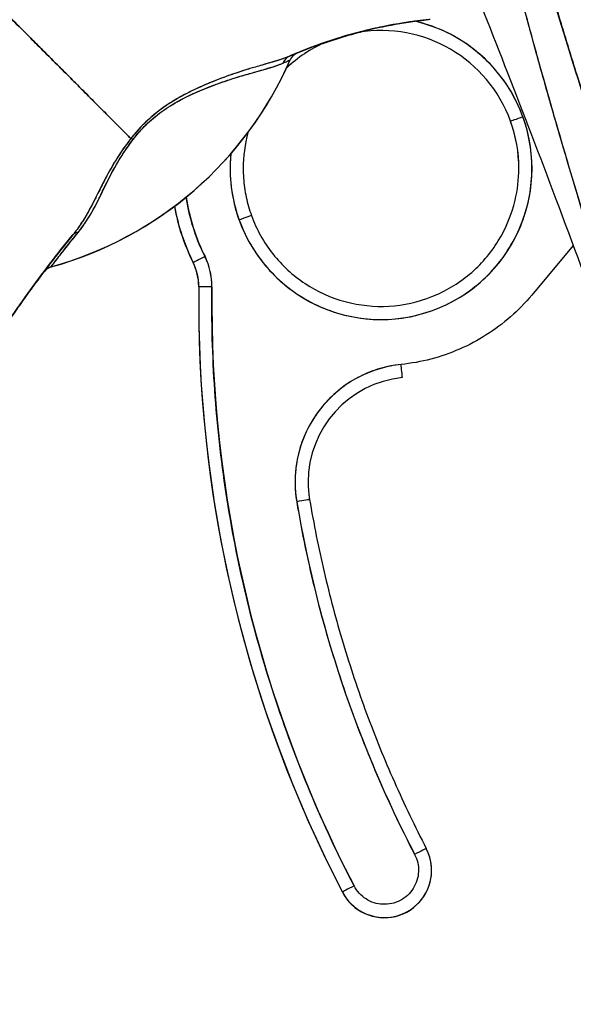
# Model space of a CAD drawing. Extents: x 784 to 1207, y 24 to 294.
# Tile 93 of 217: x 979.684 to 980.515, y 184.765 to 186.24. Entities that reach past the tile are written whole.
import ezdxf

# ---------------------------------------------------------------- set-up
doc = ezdxf.new("R2010")
doc.units = 0
doc.header["$LTSCALE"] = 4
doc.header["$MEASUREMENT"] = 0
doc.layers.get('0').update_dxf_attribs({"linetype": 'CONTINUOUS'})
doc.layers.get('DEFPOINTS').update_dxf_attribs({"linetype": 'CONTINUOUS'})
doc.styles.add('ROMANS', font='romans.shx')
doc.dimstyles.new('Default (ANSI)', dxfattribs={"dimscale": 20, "dimtxt": 0.07, "dimasz": 0.07, "dimexe": 0.125, "dimexo": 0.0625, "dimgap": 0.031496, "dimtad": 0, "dimtih": 1, "dimtoh": 1, "dimrnd": 1e-08, "dimzin": 0, "dimdsep": 46, "dimtxsty": 'ROMANS', "dimblk": 'Filled-1', "dimcen": 0.09, "dimdle": 0.393701, "dimclrd": 256, "dimclre": 256, "dimclrt": 256, "dimadec": 0, "dimazin": 0, "dimtfac": 0.928571, "dimtofl": 0, "dimtmove": 0, "dimatfit": 3, "dimfxl": 1, "dimtolj": 1, "dimtzin": 0, "dimlwd": -1, "dimlwe": -1, "dimarcsym": 0})

# ---------------------------------------------------------------- blocks, each defined once
blk = doc.blocks.new('Filled-1')
at = {"color": 0}
for p, q in [((0, 0), (-1, 0.1786)), ((-1, 0.1786), (-1, -0.1786)), ((-1, 0), (0, 0)), ((-1, -0.1786), (0, 0))]:
    blk.add_line(p, q, dxfattribs=at)
at = {"color": 0, "flags": 128}
blk.add_lwpolyline([(-1, -0.1786), (0, 0), (-1, 0.1786), (-1, -0.1786)], dxfattribs=at)
at = {"color": 0}
blk.add_solid([(-1, -0.1786), (0, 0), (-1, 0.1786), (-1, -0.1786)], dxfattribs=at)
blk = doc.blocks.new('*D11')
at = {"transparency": 16777216}
for p, q in [((980.0062, 227.9548), (967.8805, 227.9548)), ((970.3805, 226.5548), (970.3805, 193.3078)), ((970.3805, 147.9798), (970.3805, 181.2269)), ((980.0062, 146.5798), (967.8805, 146.5798))]:
    blk.add_line(p, q, dxfattribs=at)
at = {"layer": 'DEFPOINTS', "color": 0, "transparency": 16777216}
for p in [(970.3805, 227.9548), (981.2562, 227.9548), (981.2562, 146.5798)]:
    blk.add_point(p, dxfattribs=at)
at = {"transparency": 16777216, "xscale": 1.400000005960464, "yscale": 1.400000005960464, "zscale": 1.400000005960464}
for p, rotation in [((970.3805, 227.9548), 90), ((970.3805, 146.5798), 270)]:
    blk.add_blockref('Filled-1', p, dxfattribs=dict(at, rotation=rotation))
at = {"transparency": 16777216, "insert": (970.3805, 187.2673), "char_height": 1.4, "attachment_point": 5, "style": 'ROMANS'}
blk.add_mtext('\\A1;\\fTahoma|b0|i0;\\H1.7500;81.38\\P\\fTahoma|b0|i0;\\H1.7500;DOOR\\P\\fTahoma|b0|i0;\\H1.7500;HEIGHT\\P\\fTahoma|b0|i0;\\H1.7500;(2 PL.)', dxfattribs=at)

msp = doc.modelspace()

# ---------------------------------------------------------------- linework, layer by layer
for p, q in [((980.0901, 186.1798), (980.0901, 186.18)), ((979.9068, 186.1133), (979.9068, 186.1133)), ((979.9068, 186.1133), (979.9068, 186.1133)), ((979.9068, 186.1133), (979.9068, 186.1133)), ((979.9068, 186.1133), (979.9068, 186.1133)), ((979.926, 186.1248), (979.926, 186.1248)), ((979.926, 186.1248), (979.926, 186.1248)), ((979.9262, 186.1202), (979.9262, 186.1202)), ((979.9262, 186.1202), (979.9262, 186.1202)), ((980.4205, 186.0875), (980.4205, 186.0878)), ((980.0319, 185.9466), (980.0319, 185.9466)), ((980.5146, 185.9015), (980.4523, 185.8273)), ((979.9446, 185.8762), (979.9446, 185.8759)), ((979.9446, 185.8759), (979.9446, 185.8762)), ((979.9529, 185.8399), (979.9529, 185.8399)), ((979.9527, 185.8152), (979.9527, 185.8154)), ((980.2941, 184.9984), (980.2941, 184.9981)), ((980.3021, 184.9654), (980.3021, 184.9657)), ((980.1684, 184.933), (980.1684, 184.9327)), ((980.1684, 184.9327), (980.1684, 184.933))]:
    msp.add_line(p, q)
for centre, radius, start, end in [((980.1085, 186.1718), 0.0201, 112.5438, 156.3316), ((980.2262, 186.0172), 0.2264, 138.5084, 138.5202), ((979.8741, 185.841), 0.0984, 359.2659, 26.5968), ((979.7366, 185.8502), 0.0201, 105.3601, 142.9508), ((979.7366, 185.8499), 0.0201, 105.3601, 142.9508), ((979.8741, 185.8409), 0.0787, 359.2659, 26.5968), ((979.8741, 185.8409), 0.0787, 359.2659, 26.5968), ((979.8741, 185.8407), 0.0787, 0.0912, 26.5968), ((979.8741, 185.8407), 0.0787, 0.0912, 26.5968), ((979.8741, 185.8407), 0.0984, 0.0133, 0.0876), ((980.2312, 184.9657), 0.0709, 207.4634, 27.4634), ((980.2312, 184.9654), 0.0709, 0.1013, 27.4634), ((980.2312, 184.9654), 0.0709, 207.4634, 0)]:
    msp.add_arc(centre, radius, start, end)
for centre, major_axis, ratio, start_param, end_param in [((980.2262, 186.0172), (0.1943, 0.0706), 0.999999, 0, 1.38698), ((980.2262, 186.0173), (0.2205, -0.051), 0.999999, 1.570793, 1.570796), ((980.2262, 186.0172), (0.2205, -0.0511), 0.999999, 0.576089, 1.570796), ((980.309, 186.2242), (-0.1273, -0.012), 0.13327, 4.772659, 4.820642), ((980.2262, 186.0172), (-0.1885, -0.0847), 0.999999, 4.712389, 5.044397), ((980.2262, 186.0172), (-0.189, -0.0838), 0.999999, 4.712389, 4.712443), ((980.1084, 186.1718), (0.0081, 0.0184), 0.999989, 0.80699, 1.570796), ((980.1084, 186.1718), (-0.0077, 0.0185), 0.999939, 0, 0.763796), ((978.7697, 185.6398), (1.331, 0.5506), 0.001182, 6.282701, 6.294638), ((979.5853, 186.4011), (0.5048, -0.2213), 0.999999, 5.393676, 6.283185), ((979.5853, 186.4012), (0.5512, 0), 0.999774, 4.980883, 5.869821), ((979.5853, 186.4012), (-0.5512, 0), 0.999774, 1.83929, 2.7281), ((980.0968, 186.1669), (-0.008, 0.0184), 0.957433, 0.004464, 0.766525), ((980.0968, 186.1669), (-0.008, 0.0184), 0.957433, 0.004466, 0.766526), ((978.6499, 185.6554), (1.4401, 0.5244), 0.001203, 6.282742, 6.293855), ((980.2262, 186.0172), (0.2128, 0.0773), 0.999999, 3.141593, 6.283185), ((980.439, 186.0945), (-0.0185, -0.0067), 0.001197, 4.711954, 6.28275), ((980.439, 186.0945), (-0.0185, -0.0067), 0.001197, 4.711954, 6.28275), ((980.2262, 186.0172), (0.2067, 0), 0.999999, 0, 0.348489), ((980.2262, 186.0172), (0.2067, 0), 0.999999, 0, 0.348489), ((980.2262, 186.017), (0.1943, 0.0706), 0.999999, 5.935909, 6.283185), ((980.2262, 186.0172), (-0.1996, 0.0537), 0.999999, 0, 0.262768), ((979.8644, 186.0492), (-0.0159, 0.0122), 0.235613, 5.543792, 5.861136), ((979.8644, 186.0492), (0.0159, -0.0122), 0.235645, 2.402392, 2.719776), ((980.2262, 186.0172), (-0.2128, -0.0773), 0.999999, 5.838166, 6.283185), ((980.2262, 186.017), (0.2067, 0), 0.999999, 6.282307, 6.283185), ((980.2262, 186.0172), (-0.2921, -0.0429), 0.999999, 0, 0.31831), ((980.2261, 186.0169), (-0.2816, -0.141), 1, 5.99941, 6.283185), ((980.2262, 186.017), (-0.3098, -0.0565), 0.999999, 0, 0.283747), ((980.2262, 186.0172), (-0.2816, -0.141), 1, 6.000149, 6.283185), ((980.2261, 186.0172), (-0.3098, -0.0567), 0.999999, 0, 0.283074), ((980.0134, 185.9399), (0.0185, 0.0067), 0.001197, 6.28275, 7.853547), ((980.0134, 185.9399), (0.0185, 0.0067), 0.001197, 6.28275, 7.853547), ((979.7791, 185.9045), (-0.0155, 0.0127), 0.762042, 5.651821, 6.281349), ((979.7791, 185.9045), (-0.0155, 0.0127), 0.762042, 5.651822, 6.281349), ((979.9622, 185.885), (-0.0176, -0.0088), 0.001139, 4.711819, 6.282615), ((979.9622, 185.885), (-0.0176, -0.0088), 0.001139, 4.711819, 6.282615), ((981.0654, 184.8471), (-1.6818, -0.1038), 0.999999, 5.574933, 5.611608), ((980.1653, 186.4508), (-0.4448, -0.5885), 0.000769, 6.250141, 6.282166), ((979.7368, 185.8506), (-0.0053, 0.0194), 0.999887, 0, 0.655638), ((979.7368, 185.8506), (-0.016, 0.0121), 0.999467, 5.627518, 6.283185), ((979.7368, 185.8502), (-0.0053, 0.0194), 0.999856, 0, 0.655679), ((979.7368, 185.8502), (-0.016, 0.0121), 0.999531, 5.627547, 6.283185), ((980.1738, 186.4642), (-0.4425, -0.5946), 0.000759, 6.250815, 6.282163), ((980.1738, 186.4641), (-0.4425, -0.5945), 0.000762, 6.250814, 6.282167), ((980.1738, 186.4638), (-0.4425, -0.5945), 0.00076, 6.282161, 6.313513), ((979.9622, 185.8848), (-0.0176, -0.0088), 0.001139, 0.106524, 0.106684), ((979.9622, 185.8848), (-0.0176, -0.0088), 0.001139, 0.106524, 0.106684), ((981.8661, 185.8154), (-1.9134, 0), 0.999999, 6.270372, 6.762512), ((981.8661, 185.8154), (-1.9134, 0), 0.999999, 6.270372, 6.762512), ((979.9726, 185.8397), (-0.0197, 0.0003), 0.001273, 4.712405, 6.283202), ((979.9726, 185.8397), (-0.0197, 0.0003), 0.001273, 4.712405, 6.283202), ((981.8661, 185.8154), (-1.8937, 0), 0.999999, 6.270372, 6.762512), ((981.8661, 185.8152), (-1.9134, 0), 0.999999, 0, 0.479327), ((980.2744, 185.5473), (-0.1747, -0.0294), 0.999999, 4.647638, 6.283185), ((980.2563, 185.7235), (0.002, -0.0196), 0.00013, 0.001267, 1.572063), ((980.2744, 185.5472), (-0.1567, -0.0161), 0.999999, 4.712389, 6.181015), ((980.0997, 185.5178), (0.0194, 0.0033), 0.001256, 6.282974, 7.85377), ((980.0997, 185.5178), (0.0194, 0.0033), 0.001256, 6.282974, 7.85377), ((981.8661, 185.8154), (-1.7913, 0), 0.999999, 0.166921, 0.479327), ((980.2766, 184.9893), (0.0175, 0.0091), 0.00113, 6.282598, 7.853394), ((980.1858, 184.9421), (-0.0175, -0.0091), 0.00113, 4.711802, 6.282598)]:
    msp.add_ellipse(centre, major_axis=major_axis, ratio=ratio, start_param=start_param, end_param=end_param)
for points, knots in [([(980.6579, 185.5366), (980.6352, 185.6087), (980.6139, 185.6766), (980.594, 185.7401), (980.5741, 185.8036), (980.5558, 185.8628), (980.5388, 185.9184), (980.5218, 185.974), (980.5062, 186.0261), (980.4918, 186.0754), (980.4775, 186.1246), (980.4643, 186.1711), (980.4522, 186.2155), (980.4401, 186.2599), (980.4291, 186.3023), (980.4191, 186.343), (980.4091, 186.3838), (980.4, 186.423), (980.3919, 186.4611), (980.3837, 186.4993), (980.3765, 186.5363), (980.3701, 186.5727), (980.3637, 186.6091), (980.3582, 186.6449), (980.3536, 186.6804), (980.349, 186.7159), (980.3453, 186.7512), (980.3425, 186.7867)], [0, 0, 0, 0, 0.111111, 0.111111, 0.111111, 0.222222, 0.222222, 0.222222, 0.333333, 0.333333, 0.333333, 0.444444, 0.444444, 0.444444, 0.555556, 0.555556, 0.555556, 0.666667, 0.666667, 0.666667, 0.777778, 0.777778, 0.777778, 0.888889, 0.888889, 0.888889, 1, 1, 1, 1]), ([(980.6579, 185.5366), (980.6502, 185.561), (980.6426, 185.5851), (980.6351, 185.6089), (980.6279, 185.632), (980.6207, 185.6549), (980.6136, 185.6775), (980.6067, 185.6995), (980.5999, 185.7213), (980.5931, 185.7429), (980.5865, 185.7639), (980.5801, 185.7847), (980.5736, 185.8054), (980.5674, 185.8255), (980.5612, 185.8454), (980.5551, 185.8651), (980.5515, 185.8771), (980.5478, 185.889), (980.5441, 185.9009), (980.5419, 185.9081), (980.5398, 185.9153), (980.5376, 185.9224), (980.5319, 185.9409), (980.5264, 185.9592), (980.5209, 185.9774), (980.5155, 185.9952), (980.5102, 186.0129), (980.5051, 186.0304), (980.5, 186.0476), (980.495, 186.0646), (980.49, 186.0815), (980.4852, 186.0981), (980.4805, 186.1146), (980.4758, 186.1309), (980.4712, 186.147), (980.4667, 186.1629), (980.4623, 186.1788), (980.458, 186.1944), (980.4538, 186.2098), (980.4496, 186.2252), (980.4492, 186.2267), (980.4488, 186.2282), (980.4484, 186.2296), (980.4447, 186.2433), (980.4411, 186.2569), (980.4376, 186.2703), (980.4337, 186.2851), (980.4299, 186.2998), (980.4263, 186.3143), (980.4226, 186.3288), (980.4191, 186.3431), (980.4156, 186.3573), (980.4122, 186.3714), (980.4089, 186.3854), (980.4056, 186.3993), (980.4024, 186.4132), (980.3993, 186.4269), (980.3963, 186.4405), (980.3934, 186.4541), (980.3905, 186.4676), (980.3877, 186.481), (980.3849, 186.4944), (980.3822, 186.5076), (980.3797, 186.5208), (980.3795, 186.522), (980.3792, 186.5233), (980.379, 186.5246), (980.3767, 186.5365), (980.3745, 186.5483), (980.3724, 186.56), (980.37, 186.573), (980.3678, 186.586), (980.3657, 186.5988), (980.3636, 186.6116), (980.3616, 186.6244), (980.3597, 186.637), (980.3578, 186.6498), (980.356, 186.6624), (980.3543, 186.6749), (980.3527, 186.6876), (980.3511, 186.7001), (980.3497, 186.7125), (980.3483, 186.725), (980.347, 186.7375), (980.3458, 186.7498), (980.3446, 186.7622), (980.3435, 186.7746), (980.3425, 186.7867)], [0, 0, 0, 0, 0.047674, 0.047674, 0.047674, 0.093754, 0.093754, 0.093754, 0.138483, 0.138483, 0.138483, 0.181962, 0.181962, 0.181962, 0.224293, 0.224293, 0.224293, 0.25, 0.25, 0.25, 0.265575, 0.265575, 0.265575, 0.305906, 0.305906, 0.305906, 0.345378, 0.345378, 0.345378, 0.384081, 0.384081, 0.384081, 0.422102, 0.422102, 0.422102, 0.459526, 0.459526, 0.459526, 0.496435, 0.496435, 0.496435, 0.5, 0.5, 0.5, 0.53291, 0.53291, 0.53291, 0.569025, 0.569025, 0.569025, 0.604849, 0.604849, 0.604849, 0.640453, 0.640453, 0.640453, 0.675905, 0.675905, 0.675905, 0.711275, 0.711275, 0.711275, 0.746632, 0.746632, 0.746632, 0.75, 0.75, 0.75, 0.782043, 0.782043, 0.782043, 0.817582, 0.817582, 0.817582, 0.853329, 0.853329, 0.853329, 0.889364, 0.889364, 0.889364, 0.925766, 0.925766, 0.925766, 0.962618, 0.962618, 0.962618, 1, 1, 1, 1]), ([(980.7186, 185.536), (980.6784, 185.6607), (980.6404, 185.7801), (980.6038, 185.8941), (980.5672, 186.008), (980.532, 186.1165), (980.5004, 186.2202), (980.4688, 186.3239), (980.4408, 186.4227), (980.4185, 186.5165), (980.3961, 186.6102), (980.3794, 186.6988), (980.3677, 186.7824)], [0, 0, 0, 0, 0.25, 0.25, 0.25, 0.5, 0.5, 0.5, 0.75, 0.75, 0.75, 1, 1, 1, 1]), ([(980.3677, 186.7824), (980.3693, 186.7701), (980.3711, 186.7578), (980.3729, 186.7455), (980.3748, 186.7331), (980.3768, 186.7208), (980.3789, 186.7084), (980.381, 186.6959), (980.3832, 186.6835), (980.3854, 186.6711), (980.3878, 186.6585), (980.3902, 186.6459), (980.3927, 186.6334), (980.3952, 186.6207), (980.3978, 186.6081), (980.4005, 186.5954), (980.4032, 186.5826), (980.4061, 186.5698), (980.409, 186.557), (980.4119, 186.544), (980.415, 186.531), (980.4181, 186.518), (980.4212, 186.5049), (980.4245, 186.4917), (980.4278, 186.4785), (980.4312, 186.4651), (980.4346, 186.4518), (980.4381, 186.4384), (980.4417, 186.4247), (980.4454, 186.4111), (980.4491, 186.3975), (980.4529, 186.3836), (980.4567, 186.3696), (980.4606, 186.3557), (980.4646, 186.3415), (980.4687, 186.3273), (980.4728, 186.3131), (980.4771, 186.2985), (980.4813, 186.2839), (980.4857, 186.2693), (980.4901, 186.2543), (980.4946, 186.2394), (980.4992, 186.2244), (980.5038, 186.209), (980.5086, 186.1936), (980.5133, 186.1782), (980.5156, 186.1708), (980.5179, 186.1634), (980.5202, 186.1561), (980.5228, 186.1475), (980.5255, 186.139), (980.5281, 186.1305), (980.5333, 186.1141), (980.5385, 186.0977), (980.5437, 186.0813), (980.5491, 186.0643), (980.5545, 186.0473), (980.5599, 186.0303), (980.5656, 186.0126), (980.5712, 185.995), (980.5769, 185.9774), (980.5828, 185.959), (980.5887, 185.9407), (980.5946, 185.9224), (980.6008, 185.9033), (980.607, 185.8842), (980.6132, 185.8651), (980.6196, 185.8452), (980.6261, 185.8253), (980.6325, 185.8053), (980.6393, 185.7845), (980.646, 185.7637), (980.6527, 185.7428), (980.6598, 185.721), (980.6668, 185.6992), (980.6738, 185.6773), (980.6811, 185.6544), (980.6884, 185.6315), (980.6957, 185.6086), (980.7034, 185.5844), (980.711, 185.5602), (980.7186, 185.536)], [0, 0, 0, 0, 0.029086, 0.029086, 0.029086, 0.058387, 0.058387, 0.058387, 0.087935, 0.087935, 0.087935, 0.117777, 0.117777, 0.117777, 0.147957, 0.147957, 0.147957, 0.178529, 0.178529, 0.178529, 0.20955, 0.20955, 0.20955, 0.24108, 0.24108, 0.24108, 0.273185, 0.273185, 0.273185, 0.305936, 0.305936, 0.305936, 0.339407, 0.339407, 0.339407, 0.37368, 0.37368, 0.37368, 0.408841, 0.408841, 0.408841, 0.44498, 0.44498, 0.44498, 0.482193, 0.482193, 0.482193, 0.5, 0.5, 0.5, 0.520588, 0.520588, 0.520588, 0.560289, 0.560289, 0.560289, 0.60142, 0.60142, 0.60142, 0.644109, 0.644109, 0.644109, 0.688496, 0.688496, 0.688496, 0.734731, 0.734731, 0.734731, 0.782977, 0.782977, 0.782977, 0.833414, 0.833414, 0.833414, 0.886232, 0.886232, 0.886232, 0.941632, 0.941632, 0.941632, 1, 1, 1, 1]), ([(980.3301, 186.3771), (980.3522, 186.3221), (980.3751, 186.2649), (980.3984, 186.2053), (980.4218, 186.1458), (980.4458, 186.0839), (980.4702, 186.0196), (980.4946, 185.9553), (980.5196, 185.8886), (980.5449, 185.8193)], [0, 0, 0, 0, 0.333333, 0.333333, 0.333333, 0.666667, 0.666667, 0.666667, 1, 1, 1, 1]), ([(979.851, 186.0619), (979.8504, 186.0626), (979.8498, 186.0632), (979.8492, 186.0638), (979.8472, 186.0658), (979.8451, 186.0679), (979.8428, 186.0701), (979.8406, 186.0724), (979.8383, 186.0747), (979.8358, 186.0772), (979.8333, 186.0797), (979.8307, 186.0823), (979.828, 186.085), (979.827, 186.086), (979.8259, 186.0871), (979.8249, 186.0881), (979.8203, 186.0927), (979.8155, 186.0975), (979.8104, 186.1027), (979.8072, 186.1058), (979.8039, 186.1091), (979.8006, 186.1125), (979.7972, 186.1158), (979.7937, 186.1193), (979.7902, 186.1229), (979.7866, 186.1264), (979.783, 186.1301), (979.7793, 186.1338), (979.7756, 186.1375), (979.7718, 186.1414), (979.7679, 186.1453), (979.7616, 186.1515), (979.7551, 186.158), (979.7485, 186.1647), (979.7469, 186.1662), (979.7454, 186.1678), (979.7439, 186.1693), (979.7357, 186.1775), (979.7273, 186.1859), (979.7187, 186.1945), (979.7129, 186.2003), (979.7069, 186.2063), (979.7009, 186.2123), (979.6983, 186.2149), (979.6956, 186.2176), (979.6929, 186.2203), (979.6845, 186.2287), (979.6759, 186.2373), (979.6672, 186.246), (979.6613, 186.252), (979.6553, 186.2579), (979.6492, 186.264), (979.6468, 186.2664), (979.6444, 186.2688), (979.642, 186.2712), (979.6341, 186.2792), (979.626, 186.2872), (979.618, 186.2952), (979.6104, 186.3028), (979.6029, 186.3104), (979.5955, 186.3177)], [0, 0, 0, 0, 0.014459, 0.014459, 0.014459, 0.059138, 0.059138, 0.059138, 0.104088, 0.104088, 0.104088, 0.149346, 0.149346, 0.149346, 0.166667, 0.166667, 0.166667, 0.24084, 0.24084, 0.24084, 0.286952, 0.286952, 0.286952, 0.333189, 0.333189, 0.333189, 0.379462, 0.379462, 0.379462, 0.425634, 0.425634, 0.425634, 0.5, 0.5, 0.5, 0.517058, 0.517058, 0.517058, 0.606463, 0.606463, 0.606463, 0.666667, 0.666667, 0.666667, 0.693307, 0.693307, 0.693307, 0.776792, 0.776792, 0.776792, 0.833333, 0.833333, 0.833333, 0.855634, 0.855634, 0.855634, 0.929684, 0.929684, 0.929684, 1, 1, 1, 1]), ([(979.5955, 186.3177), (979.6029, 186.3104), (979.6104, 186.3028), (979.618, 186.2952), (979.626, 186.2872), (979.6341, 186.2792), (979.642, 186.2712), (979.6444, 186.2688), (979.6468, 186.2664), (979.6492, 186.2641), (979.6553, 186.258), (979.6613, 186.252), (979.6672, 186.246), (979.6759, 186.2373), (979.6845, 186.2287), (979.6929, 186.2203), (979.6956, 186.2176), (979.6983, 186.2149), (979.7009, 186.2123), (979.7069, 186.2063), (979.7129, 186.2003), (979.7187, 186.1945), (979.7273, 186.1859), (979.7357, 186.1775), (979.7439, 186.1693), (979.7454, 186.1678), (979.7469, 186.1662), (979.7485, 186.1647), (979.7551, 186.158), (979.7616, 186.1515), (979.7679, 186.1453), (979.7756, 186.1375), (979.7831, 186.13), (979.7902, 186.1229), (979.7973, 186.1158), (979.804, 186.109), (979.8104, 186.1027), (979.8155, 186.0975), (979.8203, 186.0927), (979.8249, 186.0881), (979.8259, 186.0871), (979.827, 186.086), (979.828, 186.085), (979.8307, 186.0823), (979.8333, 186.0797), (979.8358, 186.0772), (979.8383, 186.0747), (979.8406, 186.0724), (979.8428, 186.0701), (979.8451, 186.0679), (979.8472, 186.0658), (979.8492, 186.0638), (979.8498, 186.0632), (979.8504, 186.0626), (979.851, 186.0619)], [0, 0, 0, 0, 0.070424, 0.070424, 0.070424, 0.144534, 0.144534, 0.144534, 0.166667, 0.166667, 0.166667, 0.223344, 0.223344, 0.223344, 0.306735, 0.306735, 0.306735, 0.333333, 0.333333, 0.333333, 0.393546, 0.393546, 0.393546, 0.482972, 0.482972, 0.482972, 0.5, 0.5, 0.5, 0.574384, 0.574384, 0.574384, 0.666667, 0.666667, 0.666667, 0.759127, 0.759127, 0.759127, 0.833333, 0.833333, 0.833333, 0.850626, 0.850626, 0.850626, 0.89589, 0.89589, 0.89589, 0.940848, 0.940848, 0.940848, 0.985537, 0.985537, 0.985537, 1, 1, 1, 1]), ([(980.2937, 186.2398), (980.2879, 186.2391), (980.2821, 186.2384), (980.2763, 186.2377), (980.2552, 186.2348), (980.234, 186.231), (980.2131, 186.2262), (980.1922, 186.2215), (980.1714, 186.2157), (980.1509, 186.209), (980.1303, 186.2023), (980.1101, 186.1946), (980.0902, 186.1859), (980.0897, 186.1857), (980.0892, 186.1855), (980.0887, 186.1853)], [0, 0, 0, 0, 0.082787, 0.082787, 0.082787, 0.386071, 0.386071, 0.386071, 0.689355, 0.689355, 0.689355, 0.992639, 0.992639, 0.992639, 1, 1, 1, 1]), ([(980.0887, 186.1853), (980.1215, 186.1996), (980.1553, 186.2114), (980.1896, 186.2204), (980.2239, 186.2295), (980.2587, 186.236), (980.2937, 186.2398)], [0, 0, 0, 0, 0.5, 0.5, 0.5, 1, 1, 1, 1]), ([(980.2937, 186.2398), (980.2717, 186.2374), (980.2497, 186.2339), (980.2279, 186.2294), (980.2233, 186.2285), (980.2187, 186.2275), (980.2141, 186.2264), (980.2055, 186.2245), (980.1969, 186.2224), (980.1885, 186.2201), (980.1801, 186.2178), (980.1717, 186.2154), (980.1634, 186.2129), (980.1508, 186.209), (980.1383, 186.2048), (980.1258, 186.2002), (980.1174, 186.197), (980.1091, 186.1938), (980.1008, 186.1903)], [0, 0, 0, 0, 0.333333, 0.333333, 0.333333, 0.404238, 0.404238, 0.404238, 0.536303, 0.536303, 0.536303, 0.666667, 0.666667, 0.666667, 0.865191, 0.865191, 0.865191, 1, 1, 1, 1]), ([(980.439, 186.0945), (980.4341, 186.1078), (980.4282, 186.1203), (980.4212, 186.1323), (980.4141, 186.1442), (980.4059, 186.1556), (980.3967, 186.1661), (980.3875, 186.1766), (980.3774, 186.1863), (980.3664, 186.1949), (980.3555, 186.2036), (980.3438, 186.2112), (980.3314, 186.2177), (980.3191, 186.2242), (980.3061, 186.2295), (980.2928, 186.2336), (980.2877, 186.2352), (980.2825, 186.2366), (980.2773, 186.2378)], [0, 0, 0, 0, 0.0588235, 0.0588235, 0.0588235, 0.1176471, 0.1176471, 0.1176471, 0.1764706, 0.1764706, 0.1764706, 0.2352941, 0.2352941, 0.2352941, 0.2941176, 0.2941176, 0.2941176, 0.3166876, 0.3166876, 0.3166876, 0.3166876]), ([(980.196, 186.2217), (980.1939, 186.2211), (980.1917, 186.2206), (980.1896, 186.22), (980.1722, 186.2154), (980.1549, 186.2101), (980.1379, 186.2041)], [0.4687867, 0.4687867, 0.4687867, 0.4687867, 0.5, 0.5, 0.5, 0.7534054, 0.7534054, 0.7534054, 0.7534054]), ([(980.1387, 186.2045), (980.1469, 186.2073), (980.1551, 186.21), (980.1634, 186.2126), (980.1717, 186.2151), (980.1801, 186.2175), (980.1885, 186.2198), (980.1908, 186.2204), (980.1931, 186.221), (980.1954, 186.2216)], [0.203126, 0.203126, 0.203126, 0.203126, 0.3333333, 0.3333333, 0.3333333, 0.4636854, 0.4636854, 0.4636854, 0.4996499, 0.4996499, 0.4996499, 0.4996499]), ([(980.1007, 186.1903), (980.1005, 186.1902), (980.0999, 186.19), (980.0989, 186.1896), (980.0989, 186.1896), (980.0988, 186.1896), (980.0988, 186.1895), (980.0978, 186.1891), (980.0964, 186.1886), (980.0948, 186.1879), (980.0931, 186.1872), (980.0911, 186.1863), (980.0887, 186.1853)], [0, 0, 0, 0, 0.333333, 0.333333, 0.333333, 0.347376, 0.347376, 0.347376, 0.666667, 0.666667, 0.666667, 1, 1, 1, 1]), ([(980.1007, 186.1903), (980.1006, 186.1903), (980.1003, 186.1902), (980.0998, 186.19), (980.0996, 186.1899), (980.0994, 186.1898), (980.0992, 186.1897), (980.0983, 186.1894), (980.0972, 186.1889), (980.0956, 186.1882), (980.0955, 186.1882), (980.0954, 186.1881), (980.0952, 186.1881), (980.0935, 186.1873), (980.0913, 186.1864), (980.0887, 186.1853)], [0, 0, 0, 0, 0.246085, 0.246085, 0.246085, 0.333333, 0.333333, 0.333333, 0.638792, 0.638792, 0.638792, 0.666667, 0.666667, 0.666667, 1, 1, 1, 1]), ([(980.1008, 186.1903), (980.1008, 186.1903), (980.1007, 186.1903), (980.1007, 186.1903), (980.1007, 186.1903), (980.1007, 186.1903), (980.1007, 186.1903)], [0, 0, 0, 0, 0.787547, 0.787547, 0.787547, 1, 1, 1, 1]), ([(980.0887, 186.1853), (980.0842, 186.1834), (980.079, 186.1815), (980.0726, 186.1795), (980.0707, 186.1788), (980.0686, 186.1782), (980.0665, 186.1776), (980.0647, 186.177), (980.0628, 186.1764), (980.0608, 186.1759), (980.056, 186.1745), (980.0509, 186.173), (980.0456, 186.1714), (980.0422, 186.1704), (980.0387, 186.1694), (980.0353, 186.1684), (980.0327, 186.1677), (980.0302, 186.1669), (980.0276, 186.1661), (980.0272, 186.166), (980.0267, 186.1658), (980.0263, 186.1657), (980.0183, 186.1633), (980.0103, 186.1607), (980.0021, 186.1579), (980.0018, 186.1577), (980.0014, 186.1576), (980.0011, 186.1575), (979.9916, 186.1542), (979.9819, 186.1506), (979.9723, 186.1467), (979.9701, 186.1458), (979.968, 186.1449), (979.9659, 186.144), (979.9648, 186.1436), (979.9636, 186.1431), (979.9625, 186.1426), (979.9535, 186.1387), (979.9445, 186.1345), (979.9358, 186.13), (979.9344, 186.1293), (979.933, 186.1286), (979.9316, 186.1278), (979.9209, 186.1222), (979.9107, 186.1161), (979.9012, 186.1095), (979.9008, 186.1092), (979.9004, 186.1089), (979.9, 186.1086), (979.8901, 186.1017), (979.8811, 186.0941), (979.8729, 186.0863), (979.8648, 186.0784), (979.8575, 186.0703), (979.851, 186.0619)], [0, 0, 0, 0, 0.095523, 0.095523, 0.095523, 0.125, 0.125, 0.125, 0.150006, 0.150006, 0.150006, 0.211266, 0.211266, 0.211266, 0.25, 0.25, 0.25, 0.278579, 0.278579, 0.278579, 0.283368, 0.283368, 0.283368, 0.371453, 0.371453, 0.371453, 0.375, 0.375, 0.375, 0.477463, 0.477463, 0.477463, 0.5, 0.5, 0.5, 0.512193, 0.512193, 0.512193, 0.609209, 0.609209, 0.609209, 0.625, 0.625, 0.625, 0.744987, 0.744987, 0.744987, 0.75, 0.75, 0.75, 0.875, 0.875, 0.875, 1, 1, 1, 1]), ([(980.0887, 186.1853), (980.086, 186.1841), (980.0831, 186.183), (980.0799, 186.1819), (980.0763, 186.1806), (980.0723, 186.1793), (980.0682, 186.1781), (980.0666, 186.1776), (980.065, 186.1771), (980.0634, 186.1766), (980.06, 186.1756), (980.0564, 186.1746), (980.0527, 186.1735), (980.0463, 186.1716), (980.0396, 186.1697), (980.0328, 186.1677), (980.0244, 186.1652), (980.0157, 186.1624), (980.0069, 186.1595), (980.0044, 186.1586), (980.0019, 186.1578), (979.9993, 186.1569), (979.9921, 186.1544), (979.9849, 186.1517), (979.9777, 186.1488), (979.9735, 186.1472), (979.9693, 186.1455), (979.9651, 186.1437), (979.9597, 186.1414), (979.9543, 186.139), (979.9489, 186.1365), (979.9431, 186.1337), (979.9374, 186.1309), (979.9317, 186.1279), (979.9279, 186.1259), (979.9242, 186.1238), (979.9205, 186.1217), (979.9137, 186.1178), (979.9071, 186.1136), (979.9009, 186.1093), (979.8982, 186.1074), (979.8955, 186.1054), (979.8929, 186.1034), (979.8864, 186.0985), (979.8802, 186.0932), (979.8742, 186.0875), (979.8723, 186.0857), (979.8703, 186.0837), (979.8684, 186.0818), (979.8622, 186.0755), (979.8564, 186.0687), (979.851, 186.0619)], [0, 0, 0, 0, 0.047704, 0.047704, 0.047704, 0.103949, 0.103949, 0.103949, 0.125, 0.125, 0.125, 0.170549, 0.170549, 0.170549, 0.25, 0.25, 0.25, 0.347289, 0.347289, 0.347289, 0.375, 0.375, 0.375, 0.454119, 0.454119, 0.454119, 0.5, 0.5, 0.5, 0.559712, 0.559712, 0.559712, 0.625, 0.625, 0.625, 0.668948, 0.668948, 0.668948, 0.75, 0.75, 0.75, 0.785781, 0.785781, 0.785781, 0.875, 0.875, 0.875, 0.904424, 0.904424, 0.904424, 1, 1, 1, 1]), ([(979.8546, 186.0608), (979.8596, 186.0673), (979.865, 186.0736), (979.8709, 186.0797), (979.8759, 186.0848), (979.8811, 186.0896), (979.8866, 186.0941), (979.889, 186.0961), (979.8915, 186.0981), (979.8941, 186.1), (979.9027, 186.1065), (979.9116, 186.112), (979.9203, 186.117), (979.9213, 186.1175), (979.9223, 186.1181), (979.9233, 186.1186), (979.9315, 186.1232), (979.9396, 186.1271), (979.9475, 186.1306), (979.957, 186.1349), (979.9661, 186.1386), (979.9748, 186.1418), (979.9805, 186.144), (979.986, 186.1459), (979.9914, 186.1477), (979.9952, 186.149), (979.9989, 186.1502), (980.0025, 186.1513), (980.0111, 186.1541), (980.0192, 186.1565), (980.0267, 186.1587), (980.0329, 186.1605), (980.0387, 186.1621), (980.0441, 186.1636), (980.0446, 186.1638), (980.0451, 186.1639), (980.0456, 186.164), (980.0508, 186.1655), (980.0556, 186.1669), (980.06, 186.1682), (980.0639, 186.1694), (980.0675, 186.1706), (980.0708, 186.1717), (980.0737, 186.1728), (980.0764, 186.1738), (980.0788, 186.1749)], [0, 0, 0, 0, 0.067597, 0.067597, 0.067597, 0.125, 0.125, 0.125, 0.151167, 0.151167, 0.151167, 0.240091, 0.240091, 0.240091, 0.25, 0.25, 0.25, 0.333853, 0.333853, 0.333853, 0.434449, 0.434449, 0.434449, 0.5, 0.5, 0.5, 0.546484, 0.546484, 0.546484, 0.657929, 0.657929, 0.657929, 0.75, 0.75, 0.75, 0.758447, 0.758447, 0.758447, 0.848119, 0.848119, 0.848119, 0.928517, 0.928517, 0.928517, 1, 1, 1, 1]), ([(979.8546, 186.0608), (979.8601, 186.0683), (979.8665, 186.0755), (979.8737, 186.0824), (979.8808, 186.0894), (979.8886, 186.0961), (979.8972, 186.1023), (979.9057, 186.1085), (979.9149, 186.1141), (979.9244, 186.1193), (979.934, 186.1244), (979.944, 186.1291), (979.9541, 186.1334), (979.9642, 186.1377), (979.9745, 186.1417), (979.9847, 186.1454), (979.9949, 186.149), (980.005, 186.1523), (980.0151, 186.1553), (980.0251, 186.1583), (980.0349, 186.161), (980.0433, 186.1634), (980.0517, 186.1658), (980.0588, 186.1677), (980.0646, 186.1696), (980.0704, 186.1715), (980.0751, 186.1733), (980.0788, 186.1749)], [0, 0, 0, 0, 0.111111, 0.111111, 0.111111, 0.222222, 0.222222, 0.222222, 0.333333, 0.333333, 0.333333, 0.444444, 0.444444, 0.444444, 0.555556, 0.555556, 0.555556, 0.666667, 0.666667, 0.666667, 0.777778, 0.777778, 0.777778, 0.888889, 0.888889, 0.888889, 1, 1, 1, 1]), ([(980.0788, 186.1749), (980.0814, 186.1761), (980.0835, 186.177), (980.0853, 186.1778), (980.0871, 186.1786), (980.0884, 186.1791), (980.0892, 186.1795), (980.0896, 186.1797), (980.0899, 186.1798), (980.09, 186.1798)], [0, 0, 0, 0, 0.370836, 0.370836, 0.370836, 0.760631, 0.760631, 0.760631, 1, 1, 1, 1]), ([(980.0788, 186.1749), (980.0812, 186.176), (980.0832, 186.1769), (980.0848, 186.1776), (980.0864, 186.1783), (980.0877, 186.1788), (980.0886, 186.1792), (980.0894, 186.1796), (980.0899, 186.1798), (980.09, 186.1798)], [0, 0, 0, 0, 0.333333, 0.333333, 0.333333, 0.666667, 0.666667, 0.666667, 1, 1, 1, 1]), ([(980.0134, 185.9399), (980.0182, 185.9267), (980.0242, 185.9142), (980.0312, 185.9022), (980.0383, 185.8902), (980.0465, 185.8789), (980.0557, 185.8683), (980.0648, 185.8578), (980.075, 185.8482), (980.0859, 185.8395), (980.0969, 185.8309), (980.1086, 185.8233), (980.121, 185.8168), (980.1333, 185.8103), (980.1463, 185.805), (980.1596, 185.8009), (980.1729, 185.7968), (980.1867, 185.7939), (980.2005, 185.7923), (980.2144, 185.7907), (980.2284, 185.7904), (980.2423, 185.7914), (980.2562, 185.7924), (980.27, 185.7947), (980.2835, 185.7982), (980.297, 185.8018), (980.3102, 185.8066), (980.3228, 185.8125), (980.3354, 185.8185), (980.3475, 185.8256), (980.3588, 185.8338), (980.3701, 185.8419), (980.3806, 185.8511), (980.3903, 185.8613), (980.3999, 185.8714), (980.4085, 185.8824), (980.4161, 185.8941), (980.4237, 185.9058), (980.4302, 185.9182), (980.4355, 185.9311), (980.4408, 185.944), (980.4449, 185.9574), (980.4478, 185.971), (980.4506, 185.9847), (980.4522, 185.9986), (980.4525, 186.0125), (980.4528, 186.0265), (980.4518, 186.0405), (980.4495, 186.0542), (980.4473, 186.0679), (980.4437, 186.0813), (980.439, 186.0945)], [0, 0, 0, 0, 0.058824, 0.058824, 0.058824, 0.117647, 0.117647, 0.117647, 0.176471, 0.176471, 0.176471, 0.235294, 0.235294, 0.235294, 0.294118, 0.294118, 0.294118, 0.352941, 0.352941, 0.352941, 0.411765, 0.411765, 0.411765, 0.470588, 0.470588, 0.470588, 0.529412, 0.529412, 0.529412, 0.588235, 0.588235, 0.588235, 0.647059, 0.647059, 0.647059, 0.705882, 0.705882, 0.705882, 0.764706, 0.764706, 0.764706, 0.823529, 0.823529, 0.823529, 0.882353, 0.882353, 0.882353, 0.941176, 0.941176, 0.941176, 1, 1, 1, 1]), ([(979.851, 186.0619), (979.8501, 186.0607), (979.8492, 186.0595), (979.8482, 186.0583), (979.8456, 186.0549), (979.8431, 186.0514), (979.8405, 186.0478), (979.8379, 186.044), (979.8353, 186.0401), (979.8327, 186.0362), (979.8309, 186.0335), (979.8292, 186.0307), (979.8275, 186.0279), (979.8266, 186.0265), (979.8257, 186.025), (979.8248, 186.0236), (979.8221, 186.0191), (979.8196, 186.0145), (979.817, 186.01), (979.8144, 186.0051), (979.8118, 186.0002), (979.8093, 185.9953), (979.8085, 185.9938), (979.8078, 185.9923), (979.807, 185.9908), (979.8052, 185.9872), (979.8033, 185.9836), (979.8015, 185.9799), (979.7989, 185.9746), (979.7962, 185.9693), (979.7934, 185.964), (979.7916, 185.9605), (979.7897, 185.9569), (979.7877, 185.9534), (979.7866, 185.9514), (979.7855, 185.9494), (979.7843, 185.9474), (979.7811, 185.942), (979.7778, 185.9366), (979.7741, 185.9313), (979.7709, 185.9265), (979.7674, 185.9218), (979.7636, 185.9172)], [0, 0, 0, 0, 0.028646, 0.028646, 0.028646, 0.108264, 0.108264, 0.108264, 0.191862, 0.191862, 0.191862, 0.25, 0.25, 0.25, 0.279904, 0.279904, 0.279904, 0.37246, 0.37246, 0.37246, 0.469969, 0.469969, 0.469969, 0.5, 0.5, 0.5, 0.572304, 0.572304, 0.572304, 0.678496, 0.678496, 0.678496, 0.75, 0.75, 0.75, 0.790087, 0.790087, 0.790087, 0.900698, 0.900698, 0.900698, 1, 1, 1, 1]), ([(979.851, 186.0619), (979.8434, 186.0523), (979.8366, 186.0425), (979.8305, 186.0329), (979.8305, 186.0327), (979.8304, 186.0326), (979.8303, 186.0325), (979.8247, 186.0236), (979.8196, 186.0149), (979.8149, 186.006), (979.8146, 186.0054), (979.8142, 186.0048), (979.8139, 186.0042), (979.8121, 186.0009), (979.8104, 185.9975), (979.8087, 185.9941), (979.8075, 185.9918), (979.8063, 185.9895), (979.8052, 185.9872), (979.8031, 185.9831), (979.8011, 185.979), (979.7991, 185.975), (979.7985, 185.9739), (979.798, 185.9729), (979.7975, 185.9718), (979.7952, 185.9674), (979.7929, 185.963), (979.7906, 185.9586), (979.7884, 185.9546), (979.7862, 185.9507), (979.7839, 185.9467), (979.7837, 185.9464), (979.7835, 185.946), (979.7833, 185.9457), (979.7813, 185.9424), (979.7793, 185.9392), (979.7772, 185.936), (979.775, 185.9326), (979.7727, 185.9292), (979.7703, 185.9259), (979.7682, 185.923), (979.7659, 185.9201), (979.7636, 185.9172)], [0, 0, 0, 0, 0.2, 0.2, 0.2, 0.202822, 0.202822, 0.202822, 0.387433, 0.387433, 0.387433, 0.4, 0.4, 0.4, 0.469613, 0.469613, 0.469613, 0.517, 0.517, 0.517, 0.6, 0.6, 0.6, 0.621251, 0.621251, 0.621251, 0.71154, 0.71154, 0.71154, 0.792621, 0.792621, 0.792621, 0.8, 0.8, 0.8, 0.866842, 0.866842, 0.866842, 0.937291, 0.937291, 0.937291, 1, 1, 1, 1]), ([(979.7723, 185.9217), (979.7759, 185.9261), (979.7792, 185.9306), (979.7824, 185.9353), (979.7857, 185.9403), (979.7889, 185.9455), (979.7919, 185.9509), (979.7948, 185.956), (979.7977, 185.9613), (979.8005, 185.9669), (979.803, 185.9718), (979.8055, 185.9769), (979.8081, 185.9822), (979.8083, 185.9826), (979.8085, 185.983), (979.8087, 185.9835), (979.8109, 185.9879), (979.8131, 185.9924), (979.8155, 185.997), (979.8178, 186.0016), (979.8201, 186.0062), (979.8227, 186.011), (979.825, 186.0152), (979.8274, 186.0196), (979.83, 186.024), (979.8323, 186.028), (979.8347, 186.032), (979.8373, 186.0361), (979.8396, 186.0398), (979.8421, 186.0435), (979.8446, 186.0472), (979.847, 186.0506), (979.8494, 186.054), (979.8519, 186.0573), (979.8528, 186.0585), (979.8537, 186.0596), (979.8546, 186.0608)], [0, 0, 0, 0, 0.123264, 0.123264, 0.123264, 0.254167, 0.254167, 0.254167, 0.37913, 0.37913, 0.37913, 0.491157, 0.491157, 0.491157, 0.5, 0.5, 0.5, 0.593399, 0.593399, 0.593399, 0.686267, 0.686267, 0.686267, 0.770296, 0.770296, 0.770296, 0.846506, 0.846506, 0.846506, 0.915548, 0.915548, 0.915548, 0.978208, 0.978208, 0.978208, 1, 1, 1, 1]), ([(979.7723, 185.9217), (979.7807, 185.9326), (979.7884, 185.9442), (979.7949, 185.956), (979.8015, 185.9677), (979.8068, 185.9797), (979.8127, 185.9918), (979.8186, 186.0038), (979.825, 186.016), (979.832, 186.0277), (979.8389, 186.0393), (979.8465, 186.0504), (979.8546, 186.0608)], [0, 0, 0, 0, 0.25, 0.25, 0.25, 0.5, 0.5, 0.5, 0.75, 0.75, 0.75, 1, 1, 1, 1]), ([(980.0009, 186.039), (980.0003, 186.0334), (980, 186.0277), (979.9999, 186.0219), (979.9996, 186.008), (980.0006, 185.994), (980.0028, 185.9803), (980.0051, 185.9666), (980.0086, 185.9532), (980.0134, 185.9399)], [0.8582536, 0.8582536, 0.8582536, 0.8582536, 0.8823529, 0.8823529, 0.8823529, 0.9411765, 0.9411765, 0.9411765, 1, 1, 1, 1]), ([(980.0195, 186.0172), (980.0195, 186.0124), (980.0197, 186.0076), (980.0203, 185.998), (980.0208, 185.9932), (980.0222, 185.9837), (980.023, 185.979), (980.025, 185.9696), (980.0262, 185.9649), (980.0288, 185.9557), (980.0303, 185.9511), (980.0319, 185.9466)], [6.2831853, 6.2831853, 6.2831853, 6.2831853, 6.3528831, 6.3528831, 6.422581, 6.422581, 6.4922788, 6.4922788, 6.5619767, 6.5619767, 6.6316745, 6.6316745, 6.6316745, 6.6316745]), ([(980.0319, 185.9466), (980.0394, 185.9259), (980.0503, 185.9064), (980.0776, 185.8718), (980.0941, 185.8567), (980.1309, 185.8325), (980.1513, 185.8233), (980.1939, 185.8119), (980.2161, 185.8096), (980.2601, 185.8121), (980.2819, 185.817), (980.3229, 185.8332), (980.3421, 185.8446), (980.3759, 185.873), (980.3905, 185.8899), (980.4136, 185.9274), (980.4222, 185.948), (980.431, 185.9851), (980.4329, 186.0011), (980.4329, 186.0172)], [0.348489, 0.348489, 0.348489, 0.348489, 0.668489, 0.668489, 0.988489, 0.988489, 1.308489, 1.308489, 1.628489, 1.628489, 1.948489, 1.948489, 2.268489, 2.268489, 2.588489, 2.588489, 2.908489, 2.908489, 3.141593, 3.141593, 3.141593, 3.141593]), ([(979.9622, 185.885), (979.956, 185.8974), (979.9507, 185.9101), (979.9463, 185.9232), (979.9419, 185.9363), (979.9384, 185.9499), (979.9358, 185.9635), (979.9352, 185.9671), (979.9346, 185.9707), (979.934, 185.9743)], [0, 0, 0, 0, 0.3333333, 0.3333333, 0.3333333, 0.6666667, 0.6666667, 0.6666667, 0.7548373, 0.7548373, 0.7548373, 0.7548373]), ([(979.9163, 185.9604), (979.9169, 185.9572), (979.9176, 185.9541), (979.9201, 185.9422), (979.9223, 185.9337), (979.9275, 185.9167), (979.9304, 185.9084), (979.937, 185.8919), (979.9406, 185.8839), (979.9446, 185.8759)], [0.1804539, 0.1804539, 0.1804539, 0.1804539, 0.2113574, 0.2113574, 0.2956387, 0.2956387, 0.3799199, 0.3799199, 0.4642012, 0.4642012, 0.4642012, 0.4642012]), ([(979.7315, 185.8699), (979.7317, 185.8702), (979.7322, 185.8709), (979.733, 185.8719), (979.7344, 185.8739), (979.7369, 185.8772), (979.7404, 185.8817), (979.7439, 185.8862), (979.7483, 185.8919), (979.7538, 185.8988), (979.759, 185.9054), (979.7652, 185.9131), (979.7723, 185.9217)], [0, 0, 0, 0, 0.15805, 0.15805, 0.15805, 0.445483, 0.445483, 0.445483, 0.727137, 0.727137, 0.727137, 1, 1, 1, 1]), ([(979.7315, 185.8699), (979.7319, 185.8705), (979.7338, 185.873), (979.7371, 185.8773), (979.7403, 185.8816), (979.745, 185.8877), (979.7509, 185.8952), (979.7568, 185.9027), (979.764, 185.9116), (979.7723, 185.9217)], [0, 0, 0, 0, 0.333333, 0.333333, 0.333333, 0.666667, 0.666667, 0.666667, 1, 1, 1, 1]), ([(979.5308, 185.5434), (979.5462, 185.5773), (979.5626, 185.6105), (979.58, 185.643), (979.5974, 185.6755), (979.6158, 185.7073), (979.6352, 185.7384), (979.6546, 185.7695), (979.6749, 185.7999), (979.6963, 185.8297), (979.7177, 185.8595), (979.7401, 185.8887), (979.7636, 185.9172)], [0, 0, 0, 0, 0.25, 0.25, 0.25, 0.5, 0.5, 0.5, 0.75, 0.75, 0.75, 1, 1, 1, 1]), ([(979.7636, 185.9172), (979.7499, 185.9006), (979.7366, 185.8838), (979.7237, 185.8667), (979.7085, 185.8467), (979.6937, 185.8264), (979.6795, 185.8058), (979.6652, 185.7852), (979.6515, 185.7643), (979.6381, 185.7431), (979.6248, 185.7219), (979.612, 185.7003), (979.5996, 185.6785), (979.5872, 185.6566), (979.5753, 185.6345), (979.5638, 185.612), (979.5523, 185.5894), (979.5413, 185.5666), (979.5308, 185.5434)], [0, 0, 0, 0, 0.1456, 0.1456, 0.1456, 0.31648, 0.31648, 0.31648, 0.48736, 0.48736, 0.48736, 0.65824, 0.65824, 0.65824, 0.82912, 0.82912, 0.82912, 1, 1, 1, 1]), ([(979.7636, 185.9172), (979.757, 185.9092), (979.7512, 185.902), (979.7462, 185.8956), (979.7444, 185.8933), (979.7426, 185.8911), (979.741, 185.8891), (979.7383, 185.8856), (979.7358, 185.8823), (979.7335, 185.8795), (979.7308, 185.8759), (979.7284, 185.8728), (979.7266, 185.8704), (979.7261, 185.8697), (979.7256, 185.8691), (979.7251, 185.8685), (979.723, 185.8656), (979.7216, 185.8638), (979.721, 185.863), (979.7209, 185.8629), (979.7208, 185.8628), (979.7208, 185.8627)], [0, 0, 0, 0, 0.245449, 0.245449, 0.245449, 0.333333, 0.333333, 0.333333, 0.482385, 0.482385, 0.482385, 0.666667, 0.666667, 0.666667, 0.717769, 0.717769, 0.717769, 0.959443, 0.959443, 0.959443, 1, 1, 1, 1]), ([(979.7636, 185.9172), (979.7563, 185.9083), (979.7497, 185.9001), (979.7441, 185.8931), (979.7431, 185.8917), (979.7421, 185.8905), (979.7411, 185.8892), (979.7368, 185.8838), (979.7332, 185.879), (979.7302, 185.8751), (979.7289, 185.8734), (979.7277, 185.8718), (979.7266, 185.8704), (979.7248, 185.868), (979.7233, 185.8661), (979.7224, 185.8648), (979.7215, 185.8637), (979.721, 185.863), (979.7208, 185.8627)], [0, 0, 0, 0, 0.281412, 0.281412, 0.281412, 0.333333, 0.333333, 0.333333, 0.563955, 0.563955, 0.563955, 0.666667, 0.666667, 0.666667, 0.846576, 0.846576, 0.846576, 1, 1, 1, 1]), ([(979.9726, 185.8397), (979.9726, 185.8449), (979.9723, 185.8501), (979.9715, 185.8553), (979.9708, 185.8604), (979.9696, 185.8656), (979.968, 185.8706), (979.9664, 185.8756), (979.9645, 185.8804), (979.9622, 185.885)], [0, 0, 0, 0, 0.333333, 0.333333, 0.333333, 0.666667, 0.666667, 0.666667, 1, 1, 1, 1]), ([(979.7208, 185.8627), (979.7208, 185.8626), (979.7207, 185.8626), (979.7207, 185.8625), (979.7206, 185.8624), (979.7206, 185.8623), (979.7206, 185.8623)], [0, 0, 0, 0, 0.216888, 0.216888, 0.216888, 1, 1, 1, 1]), ([(979.7206, 185.862), (979.7206, 185.862), (979.7206, 185.862), (979.7206, 185.862), (979.7206, 185.8621), (979.7207, 185.8622), (979.7208, 185.8623)], [0, 0, 0, 0, 0.211211, 0.211211, 0.211211, 1, 1, 1, 1]), ([(979.7211, 185.8627), (979.7211, 185.8627), (979.7211, 185.8627), (979.7211, 185.8627), (979.7212, 185.8628), (979.7215, 185.8633), (979.722, 185.8639), (979.7226, 185.8646)], [0, 0, 0, 0, 0.00394923, 0.00394923, 0.02987613, 0.02987613, 0.08385348, 0.08385348, 0.08385348, 0.08385348]), ([(979.9529, 185.8399), (979.9529, 185.8383), (979.9528, 185.8367), (979.9528, 185.8334), (979.9528, 185.8318), (979.9528, 185.8285), (979.9528, 185.8269), (979.9527, 185.8236), (979.9527, 185.822), (979.9527, 185.8187), (979.9527, 185.8171), (979.9527, 185.8154)], [6.27037239, 6.27037239, 6.27037239, 6.27037239, 6.27293498, 6.27293498, 6.27549756, 6.27549756, 6.27806014, 6.27806014, 6.28062272, 6.28062272, 6.28318531, 6.28318531, 6.28318531, 6.28318531]), ([(979.9529, 185.8409), (979.9529, 185.8409), (979.9529, 185.8408), (979.9529, 185.8407), (979.9529, 185.8406), (979.9529, 185.8405), (979.9529, 185.8404), (979.9529, 185.8403), (979.9529, 185.8402), (979.9529, 185.8401), (979.9529, 185.84), (979.9529, 185.8399)], [3.14159266, 3.14159266, 3.14159266, 3.14159266, 3.14415524, 3.14415524, 3.14671782, 3.14671782, 3.1492804, 3.1492804, 3.15184299, 3.15184299, 3.15440557, 3.15440557, 3.15440557, 3.15440557]), ([(980.1858, 184.9421), (980.1619, 184.9881), (980.14, 185.0349), (980.12, 185.0826), (980.0999, 185.1303), (980.0818, 185.1789), (980.0658, 185.2282), (980.0497, 185.2775), (980.0357, 185.3273), (980.0237, 185.3777), (980.0117, 185.4281), (980.0018, 185.479), (979.994, 185.5302), (979.9862, 185.5814), (979.9805, 185.633), (979.9769, 185.6846), (979.9734, 185.7362), (979.9719, 185.7879), (979.9726, 185.8397)], [0, 0, 0, 0, 0.166667, 0.166667, 0.166667, 0.333333, 0.333333, 0.333333, 0.5, 0.5, 0.5, 0.666667, 0.666667, 0.666667, 0.833333, 0.833333, 0.833333, 1, 1, 1, 1]), ([(980.4523, 185.8273), (980.4425, 185.8157), (980.4319, 185.8049), (980.4205, 185.7949), (980.4091, 185.785), (980.3969, 185.7758), (980.3841, 185.7677), (980.3712, 185.7596), (980.3578, 185.7524), (980.3438, 185.7464), (980.3299, 185.7403), (980.3154, 185.7354), (980.3008, 185.7315), (980.2862, 185.7277), (980.2714, 185.725), (980.2563, 185.7235)], [0, 0, 0, 0, 0.2, 0.2, 0.2, 0.4, 0.4, 0.4, 0.6, 0.6, 0.6, 0.8, 0.8, 0.8, 1, 1, 1, 1]), ([(980.2563, 185.7235), (980.2456, 185.7224), (980.2351, 185.7203), (980.2248, 185.7174), (980.2146, 185.7144), (980.2045, 185.7104), (980.1949, 185.7056), (980.1853, 185.7008), (980.1761, 185.6951), (980.1676, 185.6886), (980.159, 185.6821), (980.151, 185.6749), (980.1438, 185.6669), (980.1365, 185.659), (980.13, 185.6504), (980.1243, 185.6413), (980.1186, 185.6322), (980.1137, 185.6226), (980.1097, 185.6126), (980.1057, 185.6027), (980.1027, 185.5923), (980.1006, 185.5818), (980.0985, 185.5712), (980.0974, 185.5605), (980.0972, 185.5498), (980.0971, 185.5391), (980.0979, 185.5285), (980.0997, 185.5178)], [0, 0, 0, 0, 0.111111, 0.111111, 0.111111, 0.222222, 0.222222, 0.222222, 0.333333, 0.333333, 0.333333, 0.444444, 0.444444, 0.444444, 0.555556, 0.555556, 0.555556, 0.666667, 0.666667, 0.666667, 0.777778, 0.777778, 0.777778, 0.888889, 0.888889, 0.888889, 1, 1, 1, 1]), ([(980.1169, 185.5472), (980.1169, 185.5455), (980.1169, 185.5437), (980.117, 185.5402), (980.1171, 185.5385), (980.1174, 185.535), (980.1175, 185.5332), (980.1179, 185.5297), (980.1181, 185.528), (980.1185, 185.5245), (980.1188, 185.5228), (980.1191, 185.5211)], [6.2831853, 6.2831853, 6.2831853, 6.2831853, 6.3165695, 6.3165695, 6.3499537, 6.3499537, 6.3833378, 6.3833378, 6.416722, 6.416722, 6.4501062, 6.4501062, 6.4501062, 6.4501062]), ([(980.0997, 185.5178), (980.1074, 185.4718), (980.117, 185.4262), (980.1283, 185.381), (980.1396, 185.3357), (980.1527, 185.2909), (980.1675, 185.2466), (980.1823, 185.2024), (980.1989, 185.1587), (980.2171, 185.1158), (980.2353, 185.0729), (980.2551, 185.0307), (980.2766, 184.9893)], [0, 0, 0, 0, 0.25, 0.25, 0.25, 0.5, 0.5, 0.5, 0.75, 0.75, 0.75, 1, 1, 1, 1]), ([(980.1191, 185.5211), (980.1252, 185.4847), (980.1325, 185.4485), (980.1493, 185.3766), (980.1588, 185.341), (980.18, 185.2703), (980.1917, 185.2353), (980.2173, 185.1661), (980.2312, 185.1319), (980.2611, 185.0644), (980.2771, 185.0311), (980.2941, 184.9984)], [0.1669209, 0.1669209, 0.1669209, 0.1669209, 0.229402, 0.229402, 0.2918832, 0.2918832, 0.3543643, 0.3543643, 0.4168455, 0.4168455, 0.4793266, 0.4793266, 0.4793266, 0.4793266]), ([(980.2766, 184.9893), (980.2787, 184.9853), (980.2802, 184.9811), (980.2812, 184.9768), (980.2822, 184.9725), (980.2826, 184.968), (980.2824, 184.9635), (980.2822, 184.959), (980.2814, 184.9546), (980.28, 184.9503), (980.2787, 184.9461), (980.2768, 184.942), (980.2744, 184.9382), (980.272, 184.9344), (980.2691, 184.931), (980.2658, 184.928), (980.2625, 184.9249), (980.2588, 184.9224), (980.2548, 184.9203), (980.2509, 184.9182), (980.2466, 184.9167), (980.2423, 184.9157), (980.2379, 184.9148), (980.2334, 184.9144), (980.2289, 184.9146), (980.2245, 184.9148), (980.22, 184.9156), (980.2158, 184.9169), (980.2115, 184.9183), (980.2074, 184.9202), (980.2037, 184.9226), (980.1999, 184.925), (980.1964, 184.9279), (980.1934, 184.9312), (980.1905, 184.9345), (980.1879, 184.9381), (980.1858, 184.9421)], [0, 0, 0, 0, 0.083333, 0.083333, 0.083333, 0.166667, 0.166667, 0.166667, 0.25, 0.25, 0.25, 0.333333, 0.333333, 0.333333, 0.416667, 0.416667, 0.416667, 0.5, 0.5, 0.5, 0.583333, 0.583333, 0.583333, 0.666667, 0.666667, 0.666667, 0.75, 0.75, 0.75, 0.833333, 0.833333, 0.833333, 0.916667, 0.916667, 0.916667, 1, 1, 1, 1])]:
    msp.add_open_spline(points, degree=3, knots=knots)
for points in [[(980.2772, 186.2378), (980.2772, 186.2378), (980.2772, 186.2378), (980.2772, 186.2378)], [(980.0566, 186.1672), (980.0566, 186.1672), (980.0566, 186.1672), (980.0566, 186.1672)], [(979.7208, 185.8623), (979.7209, 185.8624), (979.721, 185.8626), (979.7211, 185.8628)], [(979.7229, 185.8651), (979.7229, 185.8651), (979.7229, 185.8651), (979.7229, 185.8651)], [(979.7316, 185.8697), (979.7315, 185.8696), (979.7315, 185.8696), (979.7315, 185.8696)]]:
    msp.add_open_spline(points, degree=3)

# ---------------------------------------------------------------- dimensions: what is measured, and where the dimension line sits
dim = msp.add_linear_dim(base=(970.3805196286, 227.954825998), p1=(981.2561720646, 146.579825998), p2=(981.2561720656, 227.954825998), angle=270, text='\\fTahoma|b0|i0;\\H1.7500;<>\\P\\fTahoma|b0|i0;\\H1.7500;DOOR\\P\\fTahoma|b0|i0;\\H1.7500;HEIGHT\\P\\fTahoma|b0|i0;\\H1.7500;(2 PL.)', dimstyle='Default (ANSI)', override={"dimgap": 0.031496, "dimdec": 2, "dimtol": 0, "dimlim": 0, "dimtp": 0, "dimtm": 0, "dimtdec": 2, "dimatfit": 1})
dim.commit()
dim.dimension.update_dxf_attribs({"geometry": '*D11', "text_midpoint": (970.3805196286, 187.267325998), "dimtype": 160})

doc.saveas('drawing.dxf')
